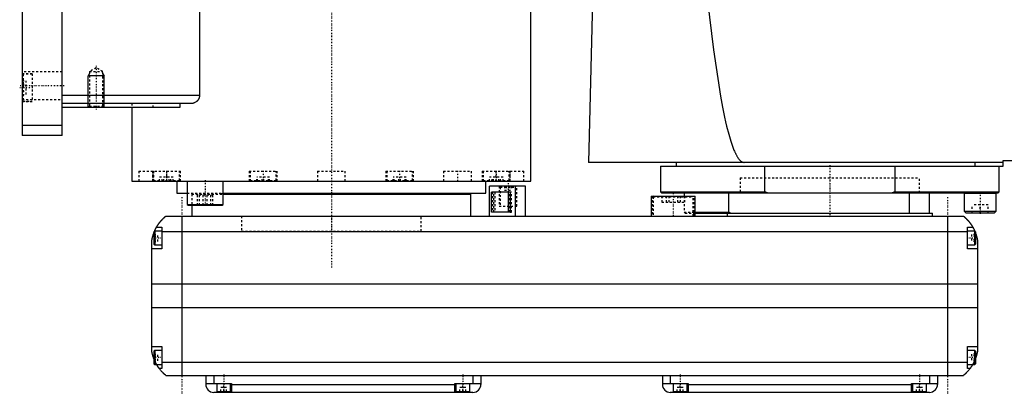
# Model space of a CAD drawing. Extents: x -156 to 706, y -136 to 719.
# Tile 1 of 5: x -156 to 338, y -82 to 106. Entities that reach past the tile are written whole.
import ezdxf

# ---------------------------------------------------------------- set-up
doc = ezdxf.new("R2010")
doc.units = 0
doc.linetypes.add('CENTER', pattern=[1.5, 0.45, -0.5, 0.05, -0.5])
doc.linetypes.add('DASHED', pattern=[2, 1, -1])
for name, color, linetype in [('AM_0', 7, 'CONTINUOUS'), ('AM_10', 7, 'CONTINUOUS'), ('AM_3', 7, 'DASHED'), ('AM_7', 7, 'CENTER')]:
    doc.layers.add(name, color=color, linetype=linetype)

msp = doc.modelspace()

# ---------------------------------------------------------------- linework, layer by layer
at = {"layer": 'AM_0', "color": 7, "linetype": 'CONTINUOUS'}
for p, q in [((-155, 388), (-155, 48)), ((-135, 48), (-135, 388)), ((-66.14, 363), (-66.14, 68)), ((100, 25), (100, 218.3)), ((131.05, 115.63), (128.96, 34.5)), ((-66.14, 68), (-135, 68)), ((-70.42, 64), (-135, 64)), ((-75.99, 62), (-135, 62)), ((-100, 62), (-100, 25)), ((-75.99, 64), (-75.99, 62)), ((-135, 53), (-155, 53)), ((-135, 48), (-155, 48)), ((337, 32.5), (337, 35.5)), ((337, 35.5), (379, 35.5)), ((337, 34.5), (128.96, 34.5)), ((165, 32.5), (165, 19.7)), ((165, 32.5), (337, 32.5)), ((173, 34.5), (173, 32.5)), ((217.4, 19.7), (217.4, 32.5)), ((282.6, 32.5), (282.6, 19.7)), ((322.83, 32.5), (322.83, 34.5)), ((335, 19.7), (335, 32.5)), ((-100, 25), (100, 25)), ((-88.79, 25.01), (-88.79, 25)), ((-77.5, 25), (-77.5, 19)), ((-72.29, 25), (-72.29, 13.4)), ((-54.29, 13.4), (-54.29, 25)), ((-40.35, 25), (-40.35, 25)), ((40.35, 25), (40.35, 25)), ((77.5, 19), (77.5, 25)), ((88.79, 25), (88.79, 25.01)), ((79.35, 7.5), (79.35, 22.5)), ((97.35, 22.5), (79.35, 22.5)), ((92.35, 7.5), (92.35, 22.5)), ((97.35, 7.5), (97.35, 22.5)), ((-77.5, 19), (-72.29, 19)), ((-54.3, 18.5), (70, 18.5)), ((-54.29, 19), (77.5, 19)), ((55, 18.5), (55, 19)), ((70, 7.5), (70, 18.5)), ((89.75, 19.5), (80.32, 19.5)), ((80.32, 9.5), (80.32, 19.5)), ((88.64, 19.5), (88.64, 9.5)), ((89.75, 19.5), (89.75, 9.5)), ((160.47, 17.5), (160.47, 7.5)), ((160.47, 17.5), (182.47, 17.5)), ((165, 19.7), (165.5, 19.2)), ((165, 19.7), (217.4, 19.7)), ((165.5, 19.2), (334.5, 19.2)), ((177, 19.2), (177, 17.5)), ((182.47, 7.5), (182.47, 17.5)), ((199.28, 9.5), (199.28, 19.2)), ((218.73, 19.2), (217.4, 19.7)), ((282.6, 19.7), (281.27, 19.2)), ((282.6, 19.7), (335, 19.7)), ((290, 9), (290, 19.2)), ((300, 9), (300, 19.2)), ((317.55, 19.2), (317.45, 19.1)), ((317.45, 19.1), (317.45, 10)), ((317.45, 19.1), (333.45, 19.1)), ((333.45, 19.1), (333.35, 19.2)), ((333.45, 10), (333.45, 19.1)), ((334.5, 19.2), (335, 19.7)), ((-72.29, 13.4), (-71.89, 13)), ((-72.29, 13.4), (-54.29, 13.4)), ((-71.89, 13), (-54.69, 13)), ((-70, 13), (-70, 7.5)), ((-54.69, 13), (-54.29, 13.4)), ((317.45, 10), (318.25, 9.2)), ((317.45, 10), (333.45, 10)), ((332.65, 9.2), (333.45, 10)), ((-83, 7.5), (317, 7.5)), ((-75, 7.5), (-75, -72.5)), ((89.75, 9.5), (80.32, 9.5)), ((182.47, 9.5), (199.28, 9.5)), ((182.47, 9), (301.5, 9)), ((198.5, 9), (198.5, 7.5)), ((200, 9), (199.28, 9.5)), ((301.5, 7.5), (301.5, 9)), ((309, 7.5), (309, -72.5)), ((318.25, 9.2), (332.65, 9.2)), ((-88.6, 0), (-89, -0.4)), ((-85, 0), (-88.6, 0)), ((-88.6, 0), (-88.6, -7)), ((-87.65, 2), (-85, 2)), ((-85, 2), (-85, -9)), ((319, -9), (319, 2)), ((319, 2), (321.65, 2)), ((322.6, 0), (319, 0)), ((322.6, 0), (322.6, -7)), ((-90, -60.5), (-90, -4.5)), ((-89, -0.4), (-89, -6.6)), ((-85, -0.2), (319, -0.2)), ((323, -0.4), (322.6, 0)), ((323, -0.4), (323, -6.6)), ((324, -4.5), (324, -60.5)), ((-85, -9), (-90, -9)), ((-89, -6.6), (-88.6, -7)), ((-88.6, -7), (-85, -7)), ((319, -7), (322.6, -7)), ((324, -9), (319, -9)), ((322.6, -7), (323, -6.6)), ((-90, -26.54), (324, -26.54)), ((-90, -38.4), (324, -38.4)), ((-90, -58), (-85, -58)), ((-85, -58), (-85, -69)), ((319, -58), (324, -58)), ((319, -69), (319, -58)), ((-88.6, -60), (-89, -60.4)), ((-89, -60.4), (-89, -66.6)), ((-85, -60), (-88.6, -60)), ((-88.6, -60), (-88.6, -67)), ((322.6, -60), (319, -60)), ((323, -60.4), (322.6, -60)), ((322.6, -60), (322.6, -67)), ((323, -60.4), (323, -66.6)), ((-89, -66.6), (-88.6, -67)), ((-88.6, -67), (-85, -67)), ((-85, -69), (-86.34, -69)), ((-85, -65.78), (319, -65.78)), ((319, -67), (322.6, -67)), ((320.34, -69), (319, -69)), ((322.6, -67), (323, -66.6)), ((-83, -72.5), (317, -72.5)), ((-63, -72.5), (-63, -77)), ((-59, -72.5), (-59, -76.5)), ((71, -72.5), (71, -76.5)), ((75, -72.5), (75, -77)), ((166, -72.5), (166, -77)), ((170, -72.5), (170, -76.5)), ((300, -72.5), (300, -76.5)), ((304, -72.5), (304, -77)), ((-63, -76.5), (-50, -76.5)), ((-57.5, -76.5), (-57.5, -80.5)), ((-50.5, -80.5), (-50.5, -76.5)), ((-50, -76.5), (-50, -81)), ((-50, -77), (62, -77)), ((62, -76.5), (75, -76.5)), ((62, -81), (62, -76.5)), ((62.5, -76.5), (62.5, -80.5)), ((69.5, -80.5), (69.5, -76.5)), ((166, -76.5), (179, -76.5)), ((171.5, -76.5), (171.5, -80.5)), ((178.5, -80.5), (178.5, -76.5)), ((179, -76.5), (179, -81)), ((179, -77), (291, -77)), ((291, -76.5), (304, -76.5)), ((291, -81), (291, -76.5)), ((291.5, -76.5), (291.5, -80.5)), ((298.5, -80.5), (298.5, -76.5)), ((71, -81), (-59, -81)), ((-57.5, -80.5), (-50.5, -80.5)), ((-54, -81), (-54, -80.5)), ((62.5, -80.5), (69.5, -80.5)), ((66, -81), (66, -80.5)), ((300, -81), (170, -81)), ((171.5, -80.5), (178.5, -80.5)), ((175, -81), (175, -80.5)), ((291.5, -80.5), (298.5, -80.5)), ((295, -81), (295, -80.5))]:
    msp.add_line(p, q, dxfattribs=at)
for points in [[(188.61, 115.63, 0), (191.63, 90.92, 0), (195.19, 67.7, 0), (196.21, 62.19, 0), (197.23, 57.17, 0), (197.74, 54.85, 0), (198.25, 52.66, 0), (199.28, 48.64, 0), (200.31, 45.12, 0), (201.33, 42.11, 0), (201.93, 40.58, 0), (202.11, 40.17, 0), (202.28, 39.78, 0), (202.36, 39.59, 0), (202.45, 39.41, 0), (202.62, 39.04, 0), (202.79, 38.69, 0), (202.96, 38.36, 0), (203.13, 38.04, 0), (203.31, 37.73, 0), (203.39, 37.58, 0), (203.48, 37.44, 0), (203.65, 37.16, 0), (203.82, 36.89, 0), (203.91, 36.76, 0), (203.99, 36.64, 0), (204.16, 36.4, 0), (204.34, 36.18, 0), (204.42, 36.07, 0), (204.51, 35.97, 0), (204.68, 35.77, 0), (204.85, 35.59, 0), (205.02, 35.42, 0), (205.2, 35.27, 0), (205.37, 35.13, 0), (205.45, 35.07, 0), (205.54, 35, 0), (205.71, 34.89, 0), (205.88, 34.8, 0), (206.05, 34.71, 0), (206.16, 34.67, 0), (206.18, 34.66, 0), (206.21, 34.65, 0), (206.23, 34.64, 0), (206.24, 34.64, 0), (206.27, 34.63, 0), (206.3, 34.62, 0), (206.33, 34.61, 0), (206.36, 34.6, 0), (206.38, 34.59, 0), (206.4, 34.59, 0), (206.41, 34.58, 0), (206.44, 34.57, 0), (206.47, 34.57, 0), (206.48, 34.56, 0), (206.5, 34.56, 0), (206.53, 34.55, 0), (206.56, 34.55, 0), (206.57, 34.54, 0), (206.58, 34.54, 0), (206.61, 34.54, 0), (206.64, 34.53, 0), (206.67, 34.53, 0), (206.7, 34.52, 0), (206.73, 34.52, 0), (206.74, 34.52, 0), (206.76, 34.51, 0), (206.79, 34.51, 0), (206.81, 34.51, 0), (206.84, 34.51, 0), (206.87, 34.5, 0), (206.9, 34.5, 0), (206.91, 34.5, 0), (206.93, 34.5, 0), (206.96, 34.5, 0), (206.99, 34.5, 0), (207, 34.5, 0)], [(-66.14, 68, 0), (-66.14, 67.97, 0), (-66.15, 67.9, 0), (-66.15, 67.83, 0), (-66.15, 67.79, 0), (-66.15, 67.76, 0), (-66.16, 67.69, 0), (-66.16, 67.62, 0), (-66.17, 67.55, 0), (-66.18, 67.48, 0), (-66.19, 67.41, 0), (-66.2, 67.38, 0), (-66.21, 67.34, 0), (-66.22, 67.27, 0), (-66.23, 67.21, 0), (-66.25, 67.14, 0), (-66.27, 67.07, 0), (-66.29, 67, 0), (-66.3, 66.97, 0), (-66.31, 66.94, 0), (-66.33, 66.87, 0), (-66.35, 66.81, 0), (-66.36, 66.77, 0), (-66.37, 66.74, 0), (-66.4, 66.68, 0), (-66.42, 66.61, 0), (-66.44, 66.58, 0), (-66.45, 66.55, 0), (-66.48, 66.49, 0), (-66.51, 66.43, 0), (-66.54, 66.37, 0), (-66.57, 66.31, 0), (-66.6, 66.25, 0), (-66.62, 66.22, 0), (-66.63, 66.19, 0), (-66.67, 66.13, 0), (-66.7, 66.07, 0), (-66.74, 66.02, 0), (-66.77, 65.96, 0), (-66.81, 65.91, 0), (-66.83, 65.88, 0), (-66.84, 65.86, 0), (-66.88, 65.8, 0), (-66.92, 65.75, 0), (-66.96, 65.7, 0), (-67, 65.65, 0), (-67.04, 65.6, 0), (-67.06, 65.58, 0), (-67.08, 65.56, 0), (-67.12, 65.51, 0), (-67.16, 65.47, 0), (-67.2, 65.42, 0), (-67.24, 65.38, 0), (-67.28, 65.34, 0), (-67.3, 65.32, 0), (-67.32, 65.3, 0), (-67.36, 65.25, 0), (-67.4, 65.21, 0), (-67.45, 65.17, 0), (-67.49, 65.14, 0), (-67.53, 65.1, 0), (-67.55, 65.08, 0), (-67.58, 65.06, 0), (-67.62, 65.02, 0), (-67.67, 64.99, 0), (-67.69, 64.97, 0), (-67.83, 64.86, 0), (-68.12, 64.67, 0), (-68.41, 64.5, 0), (-68.72, 64.36, 0), (-69.03, 64.24, 0), (-69.34, 64.14, 0), (-69.5, 64.1, 0), (-69.66, 64.07, 0), (-69.97, 64.02, 0), (-70.27, 64, 0), (-70.42, 64, 0)], [(-87.65, 2, 0), (-87.62, 2.05, 0), (-87.57, 2.14, 0), (-87.52, 2.23, 0), (-87.49, 2.27, 0), (-87.46, 2.32, 0), (-87.41, 2.41, 0), (-87.35, 2.5, 0), (-87.3, 2.59, 0), (-87.24, 2.68, 0), (-87.19, 2.76, 0), (-87.16, 2.81, 0), (-87.13, 2.85, 0), (-87.07, 2.94, 0), (-87.02, 3.03, 0), (-86.96, 3.11, 0), (-86.9, 3.2, 0), (-86.85, 3.28, 0), (-86.82, 3.33, 0), (-86.79, 3.37, 0), (-86.73, 3.45, 0), (-86.67, 3.53, 0), (-86.64, 3.58, 0), (-86.62, 3.62, 0), (-86.56, 3.7, 0), (-86.5, 3.78, 0), (-86.47, 3.82, 0), (-86.44, 3.86, 0), (-86.38, 3.94, 0), (-86.33, 4.01, 0), (-86.27, 4.09, 0), (-86.21, 4.17, 0), (-86.15, 4.24, 0), (-86.12, 4.28, 0), (-86.1, 4.32, 0), (-86.04, 4.39, 0), (-85.98, 4.46, 0), (-85.92, 4.54, 0), (-85.87, 4.61, 0), (-85.81, 4.68, 0), (-85.78, 4.71, 0), (-85.75, 4.75, 0), (-85.69, 4.82, 0), (-85.64, 4.89, 0), (-85.58, 4.95, 0), (-85.52, 5.02, 0), (-85.47, 5.08, 0), (-85.44, 5.12, 0), (-85.41, 5.15, 0), (-85.36, 5.21, 0), (-85.3, 5.28, 0), (-85.25, 5.34, 0), (-85.19, 5.4, 0), (-85.14, 5.46, 0), (-85.11, 5.49, 0), (-85.08, 5.52, 0), (-85.03, 5.58, 0), (-84.97, 5.64, 0), (-84.92, 5.7, 0), (-84.87, 5.75, 0), (-84.81, 5.81, 0), (-84.79, 5.84, 0), (-84.76, 5.87, 0), (-84.71, 5.92, 0), (-84.66, 5.98, 0), (-84.63, 6, 0), (-84.6, 6.03, 0), (-84.55, 6.08, 0), (-84.5, 6.13, 0), (-84.48, 6.16, 0), (-84.45, 6.18, 0), (-84.4, 6.23, 0), (-84.35, 6.28, 0), (-84.3, 6.33, 0), (-84.25, 6.38, 0), (-84.2, 6.43, 0), (-84.18, 6.45, 0), (-84.16, 6.47, 0), (-84.11, 6.52, 0), (-84.06, 6.56, 0), (-84.02, 6.61, 0), (-83.97, 6.65, 0), (-83.93, 6.69, 0), (-83.9, 6.71, 0), (-83.88, 6.73, 0), (-83.84, 6.77, 0), (-83.8, 6.81, 0), (-83.75, 6.85, 0), (-83.71, 6.88, 0), (-83.67, 6.92, 0), (-83.66, 6.94, 0), (-83.64, 6.95, 0), (-83.6, 6.99, 0), (-83.56, 7.02, 0), (-83.53, 7.05, 0), (-83.49, 7.08, 0), (-83.46, 7.11, 0), (-83.44, 7.13, 0), (-83.43, 7.14, 0), (-83.39, 7.17, 0), (-83.36, 7.19, 0), (-83.34, 7.22, 0), (-83.31, 7.24, 0), (-83.28, 7.27, 0), (-83.27, 7.28, 0), (-83.25, 7.29, 0), (-83.23, 7.31, 0), (-83.21, 7.33, 0), (-83.2, 7.34, 0), (-83.18, 7.35, 0), (-83.16, 7.36, 0), (-83.14, 7.38, 0), (-83.13, 7.39, 0), (-83.13, 7.4, 0), (-83.11, 7.41, 0), (-83.09, 7.42, 0), (-83.08, 7.44, 0), (-83.06, 7.45, 0), (-83.05, 7.46, 0), (-83.05, 7.46, 0), (-83.04, 7.47, 0), (-83.03, 7.47, 0), (-83.02, 7.48, 0), (-83.02, 7.49, 0), (-83.01, 7.49, 0), (-83.01, 7.49, 0), (-83.01, 7.5, 0), (-83, 7.5, 0), (-83, 7.5, 0), (-83, 7.5, 0), (-83, 7.5, 0)], [(317, 7.5, 0), (317, 7.5, 0), (317, 7.5, 0), (317, 7.5, 0), (317.01, 7.5, 0), (317.01, 7.49, 0), (317.01, 7.49, 0), (317.02, 7.49, 0), (317.02, 7.48, 0), (317.03, 7.47, 0), (317.04, 7.47, 0), (317.05, 7.46, 0), (317.05, 7.46, 0), (317.06, 7.45, 0), (317.08, 7.44, 0), (317.09, 7.42, 0), (317.11, 7.41, 0), (317.12, 7.4, 0), (317.13, 7.39, 0), (317.14, 7.38, 0), (317.16, 7.37, 0), (317.18, 7.35, 0), (317.19, 7.34, 0), (317.2, 7.33, 0), (317.23, 7.31, 0), (317.25, 7.29, 0), (317.27, 7.28, 0), (317.28, 7.27, 0), (317.3, 7.24, 0), (317.33, 7.22, 0), (317.36, 7.2, 0), (317.39, 7.17, 0), (317.42, 7.14, 0), (317.44, 7.13, 0), (317.46, 7.11, 0), (317.49, 7.08, 0), (317.52, 7.05, 0), (317.56, 7.02, 0), (317.6, 6.99, 0), (317.63, 6.96, 0), (317.65, 6.94, 0), (317.67, 6.92, 0), (317.71, 6.89, 0), (317.75, 6.85, 0), (317.79, 6.81, 0), (317.83, 6.77, 0), (317.88, 6.74, 0), (317.9, 6.72, 0), (317.92, 6.69, 0), (317.96, 6.65, 0), (318.01, 6.61, 0), (318.06, 6.57, 0), (318.1, 6.52, 0), (318.15, 6.48, 0), (318.17, 6.46, 0), (318.2, 6.43, 0), (318.25, 6.39, 0), (318.29, 6.34, 0), (318.34, 6.29, 0), (318.39, 6.24, 0), (318.44, 6.19, 0), (318.47, 6.17, 0), (318.49, 6.14, 0), (318.54, 6.09, 0), (318.6, 6.04, 0), (318.62, 6.01, 0), (318.65, 5.98, 0), (318.7, 5.93, 0), (318.75, 5.87, 0), (318.78, 5.85, 0), (318.81, 5.82, 0), (318.86, 5.76, 0), (318.91, 5.71, 0), (318.97, 5.65, 0), (319.02, 5.59, 0), (319.07, 5.53, 0), (319.1, 5.5, 0), (319.13, 5.47, 0), (319.18, 5.41, 0), (319.24, 5.35, 0), (319.29, 5.28, 0), (319.35, 5.22, 0), (319.41, 5.16, 0), (319.43, 5.12, 0), (319.46, 5.09, 0), (319.52, 5.02, 0), (319.58, 4.96, 0), (319.63, 4.89, 0), (319.69, 4.82, 0), (319.75, 4.75, 0), (319.78, 4.72, 0), (319.81, 4.68, 0), (319.86, 4.61, 0), (319.92, 4.54, 0), (319.98, 4.46, 0), (320.04, 4.39, 0), (320.1, 4.32, 0), (320.13, 4.28, 0), (320.15, 4.24, 0), (320.21, 4.16, 0), (320.27, 4.09, 0), (320.33, 4.01, 0), (320.39, 3.93, 0), (320.45, 3.85, 0), (320.48, 3.81, 0), (320.51, 3.77, 0), (320.56, 3.69, 0), (320.62, 3.61, 0), (320.65, 3.57, 0), (320.68, 3.52, 0), (320.74, 3.44, 0), (320.8, 3.36, 0), (320.83, 3.32, 0), (320.85, 3.27, 0), (320.91, 3.19, 0), (320.97, 3.1, 0), (321.02, 3.02, 0), (321.08, 2.93, 0), (321.14, 2.84, 0), (321.16, 2.8, 0), (321.19, 2.76, 0), (321.25, 2.67, 0), (321.3, 2.58, 0), (321.49, 2.27, 0), (321.65, 2, 0)], [(-88.69, -0.09, 0), (-88.65, 0.01, 0), (-88.56, 0.21, 0), (-88.47, 0.4, 0), (-88.43, 0.49, 0), (-88.39, 0.58, 0), (-88.31, 0.76, 0), (-88.22, 0.92, 0), (-88.14, 1.08, 0), (-88.07, 1.23, 0), (-88, 1.36, 0), (-87.96, 1.43, 0), (-87.93, 1.49, 0), (-87.87, 1.6, 0), (-87.82, 1.7, 0), (-87.77, 1.79, 0), (-87.73, 1.86, 0), (-87.7, 1.91, 0), (-87.68, 1.94, 0), (-87.67, 1.96, 0), (-87.66, 1.98, 0), (-87.65, 2, 0), (-87.65, 2, 0)], [(321.65, 2, 0), (321.65, 2, 0), (321.66, 1.98, 0), (321.67, 1.96, 0), (321.68, 1.94, 0), (321.7, 1.91, 0), (321.73, 1.86, 0), (321.77, 1.79, 0), (321.82, 1.7, 0), (321.87, 1.6, 0), (321.93, 1.49, 0), (321.96, 1.43, 0), (322, 1.36, 0), (322.07, 1.23, 0), (322.14, 1.08, 0), (322.22, 0.92, 0), (322.31, 0.76, 0), (322.39, 0.58, 0), (322.43, 0.49, 0), (322.47, 0.4, 0), (322.56, 0.21, 0), (322.65, 0.01, 0), (322.69, -0.09, 0)], [(-90, -4.5, 0), (-89.98, -4.39, 0), (-89.94, -4.18, 0), (-89.9, -3.97, 0), (-89.88, -3.87, 0), (-89.86, -3.77, 0), (-89.81, -3.56, 0), (-89.77, -3.36, 0), (-89.72, -3.15, 0), (-89.66, -2.95, 0), (-89.61, -2.74, 0), (-89.58, -2.64, 0), (-89.55, -2.54, 0), (-89.49, -2.33, 0), (-89.43, -2.13, 0), (-89.37, -1.92, 0), (-89.31, -1.72, 0), (-89.24, -1.52, 0), (-89.21, -1.43, 0), (-89.17, -1.33, 0), (-89.1, -1.14, 0), (-89.03, -0.95, 0), (-89, -0.86, 0)], [(323, -0.86, 0), (323.03, -0.95, 0), (323.1, -1.14, 0), (323.17, -1.33, 0), (323.21, -1.43, 0), (323.24, -1.52, 0), (323.31, -1.72, 0), (323.37, -1.92, 0), (323.43, -2.13, 0), (323.49, -2.33, 0), (323.55, -2.54, 0), (323.58, -2.64, 0), (323.61, -2.74, 0), (323.66, -2.95, 0), (323.72, -3.15, 0), (323.77, -3.36, 0), (323.81, -3.56, 0), (323.86, -3.77, 0), (323.88, -3.87, 0), (323.9, -3.97, 0), (323.94, -4.18, 0), (323.98, -4.39, 0), (324, -4.5, 0)], [(-89, -64.14, 0), (-89.04, -64.04, 0), (-89.11, -63.84, 0), (-89.18, -63.64, 0), (-89.22, -63.54, 0), (-89.25, -63.44, 0), (-89.32, -63.24, 0), (-89.38, -63.03, 0), (-89.45, -62.82, 0), (-89.51, -62.61, 0), (-89.57, -62.41, 0), (-89.6, -62.3, 0), (-89.63, -62.2, 0), (-89.68, -61.99, 0), (-89.73, -61.78, 0), (-89.78, -61.57, 0), (-89.83, -61.37, 0), (-89.87, -61.17, 0), (-89.89, -61.07, 0), (-89.91, -60.97, 0), (-89.95, -60.78, 0), (-89.98, -60.59, 0), (-90, -60.5, 0)], [(324, -60.5, 0), (323.98, -60.59, 0), (323.95, -60.78, 0), (323.91, -60.97, 0), (323.89, -61.07, 0), (323.87, -61.17, 0), (323.83, -61.37, 0), (323.78, -61.57, 0), (323.73, -61.78, 0), (323.68, -61.99, 0), (323.63, -62.2, 0), (323.6, -62.3, 0), (323.57, -62.41, 0), (323.51, -62.61, 0), (323.45, -62.82, 0), (323.38, -63.03, 0), (323.32, -63.24, 0), (323.25, -63.44, 0), (323.22, -63.54, 0), (323.18, -63.64, 0), (323.11, -63.84, 0), (323.04, -64.04, 0), (323, -64.14, 0)], [(-86.34, -69, 0), (-86.34, -69, 0), (-86.35, -68.98, 0), (-86.37, -68.96, 0), (-86.38, -68.94, 0), (-86.4, -68.92, 0), (-86.44, -68.86, 0), (-86.49, -68.79, 0), (-86.55, -68.71, 0), (-86.62, -68.61, 0), (-86.7, -68.5, 0), (-86.74, -68.44, 0), (-86.78, -68.38, 0), (-86.87, -68.25, 0), (-86.96, -68.11, 0), (-87.06, -67.96, 0), (-87.16, -67.8, 0), (-87.27, -67.64, 0), (-87.32, -67.55, 0), (-87.37, -67.47, 0), (-87.48, -67.29, 0), (-87.59, -67.1, 0), (-87.65, -67, 0)], [(-83, -72.5, 0), (-83, -72.5, 0), (-83.01, -72.49, 0), (-83.02, -72.49, 0), (-83.02, -72.48, 0), (-83.03, -72.48, 0), (-83.03, -72.48, 0), (-83.04, -72.47, 0), (-83.04, -72.46, 0), (-83.05, -72.46, 0), (-83.06, -72.45, 0), (-83.07, -72.44, 0), (-83.07, -72.44, 0), (-83.08, -72.43, 0), (-83.09, -72.43, 0), (-83.1, -72.42, 0), (-83.11, -72.41, 0), (-83.11, -72.41, 0), (-83.13, -72.39, 0), (-83.14, -72.38, 0), (-83.15, -72.38, 0), (-83.16, -72.37, 0), (-83.17, -72.36, 0), (-83.19, -72.34, 0), (-83.21, -72.33, 0), (-83.22, -72.31, 0), (-83.24, -72.3, 0), (-83.25, -72.29, 0), (-83.26, -72.28, 0), (-83.28, -72.26, 0), (-83.3, -72.25, 0), (-83.32, -72.23, 0), (-83.35, -72.21, 0), (-83.37, -72.19, 0), (-83.38, -72.18, 0), (-83.39, -72.17, 0), (-83.42, -72.15, 0), (-83.44, -72.13, 0), (-83.47, -72.1, 0), (-83.49, -72.08, 0), (-83.52, -72.06, 0), (-83.54, -72.04, 0), (-83.55, -72.03, 0), (-83.58, -72.01, 0), (-83.61, -71.98, 0), (-83.64, -71.95, 0), (-83.67, -71.93, 0), (-83.7, -71.9, 0), (-83.71, -71.89, 0), (-83.73, -71.87, 0), (-83.76, -71.84, 0), (-83.79, -71.81, 0), (-83.83, -71.78, 0), (-83.86, -71.75, 0), (-83.89, -71.72, 0), (-83.91, -71.7, 0), (-83.93, -71.69, 0), (-83.96, -71.65, 0), (-84, -71.62, 0), (-84.02, -71.6, 0), (-84.04, -71.59, 0), (-84.07, -71.55, 0), (-84.11, -71.52, 0), (-84.13, -71.5, 0), (-84.15, -71.48, 0), (-84.19, -71.44, 0), (-84.22, -71.41, 0), (-84.26, -71.37, 0), (-84.3, -71.33, 0), (-84.34, -71.29, 0), (-84.36, -71.27, 0), (-84.38, -71.25, 0), (-84.42, -71.21, 0), (-84.46, -71.17, 0), (-84.6, -71.03, 0), (-84.86, -70.77, 0), (-85.11, -70.49, 0), (-85.38, -70.19, 0), (-85.51, -70.03, 0), (-85.65, -69.87, 0), (-85.92, -69.54, 0), (-86.2, -69.18, 0), (-86.34, -69, 0)], [(320.34, -69, 0), (320.2, -69.19, 0), (319.92, -69.55, 0), (319.64, -69.89, 0), (319.5, -70.05, 0), (319.36, -70.21, 0), (319.1, -70.51, 0), (318.84, -70.78, 0), (318.59, -71.04, 0), (318.45, -71.19, 0), (318.41, -71.23, 0), (318.37, -71.27, 0), (318.35, -71.29, 0), (318.33, -71.31, 0), (318.29, -71.34, 0), (318.25, -71.38, 0), (318.21, -71.42, 0), (318.17, -71.45, 0), (318.14, -71.49, 0), (318.12, -71.51, 0), (318.1, -71.53, 0), (318.06, -71.56, 0), (318.03, -71.6, 0), (318.01, -71.61, 0), (317.99, -71.63, 0), (317.96, -71.66, 0), (317.92, -71.69, 0), (317.9, -71.71, 0), (317.89, -71.73, 0), (317.85, -71.76, 0), (317.82, -71.79, 0), (317.79, -71.82, 0), (317.75, -71.85, 0), (317.72, -71.88, 0), (317.71, -71.89, 0), (317.69, -71.91, 0), (317.66, -71.93, 0), (317.63, -71.96, 0), (317.6, -71.99, 0), (317.57, -72.01, 0), (317.54, -72.04, 0), (317.53, -72.05, 0), (317.52, -72.06, 0), (317.49, -72.09, 0), (317.46, -72.11, 0), (317.44, -72.13, 0), (317.41, -72.15, 0), (317.39, -72.17, 0), (317.38, -72.18, 0), (317.37, -72.19, 0), (317.34, -72.21, 0), (317.32, -72.23, 0), (317.3, -72.25, 0), (317.28, -72.27, 0), (317.26, -72.28, 0), (317.25, -72.29, 0), (317.24, -72.3, 0), (317.22, -72.31, 0), (317.2, -72.33, 0), (317.19, -72.34, 0), (317.17, -72.36, 0), (317.16, -72.37, 0), (317.15, -72.38, 0), (317.14, -72.38, 0), (317.13, -72.39, 0), (317.11, -72.41, 0), (317.11, -72.41, 0), (317.1, -72.42, 0), (317.09, -72.43, 0), (317.08, -72.43, 0), (317.07, -72.44, 0), (317.07, -72.44, 0), (317.06, -72.45, 0), (317.05, -72.46, 0), (317.04, -72.46, 0), (317.04, -72.47, 0), (317.03, -72.48, 0), (317.03, -72.48, 0), (317.02, -72.48, 0), (317.02, -72.49, 0), (317.01, -72.49, 0), (317, -72.5, 0), (317, -72.5, 0)], [(321.65, -67, 0), (321.59, -67.1, 0), (321.48, -67.29, 0), (321.37, -67.47, 0), (321.32, -67.55, 0), (321.27, -67.64, 0), (321.16, -67.8, 0), (321.06, -67.96, 0), (320.96, -68.11, 0), (320.87, -68.25, 0), (320.78, -68.38, 0), (320.74, -68.44, 0), (320.7, -68.5, 0), (320.62, -68.61, 0), (320.55, -68.71, 0), (320.49, -68.79, 0), (320.44, -68.86, 0), (320.4, -68.92, 0), (320.38, -68.94, 0), (320.37, -68.96, 0), (320.35, -68.98, 0), (320.34, -69, 0), (320.34, -69, 0)]]:
    msp.add_polyline3d(points, dxfattribs=at)
for centre, start, end in [((-59, -77), 180, 270), ((71, -77), 270, 0), ((170, -77), 180, 270), ((300, -77), 270, 0)]:
    msp.add_arc(centre, 4, start, end, dxfattribs=at)
at = {"layer": 'AM_10', "color": 7, "linetype": 'CONTINUOUS'}
for p, q in [((-121.32, 79.17), (-122, 78)), ((-114.68, 79.17), (-114, 78)), ((-114, 78), (-122, 78)), ((-122, 62), (-122, 78)), ((-114, 62), (-114, 78))]:
    msp.add_line(p, q, dxfattribs=at)
at = {"layer": 'AM_3', "color": 6, "linetype": 'DASHED'}
for p, q in [((-135, 80), (-155, 80)), ((-118, 82), (-121.32, 80.08)), ((-121.32, 80.08), (-121.32, 62.68)), ((-121.32, 80.08), (-114.68, 80.08)), ((-114.68, 80.08), (-118, 82)), ((-114.68, 62.68), (-114.68, 80.08)), ((-150, 79), (-155, 79)), ((-154.6, 78.75), (-155, 78.35)), ((-155, 75.46), (-153, 75.46)), ((-150, 78.75), (-154.6, 78.75)), ((-154.6, 78.75), (-154.6, 65.25)), ((-153, 68.54), (-153, 75.46)), ((-150, 79), (-150, 65)), ((-155, 73.73), (-153, 73.73)), ((-155, 70.27), (-153, 70.27)), ((-155, 68.54), (-153, 68.54)), ((-155, 66), (-135, 66)), ((-155, 65.65), (-154.6, 65.25)), ((-155, 65), (-150, 65)), ((-154.6, 65.25), (-150, 65.25)), ((-121.32, 62.68), (-122, 62)), ((-121.32, 62.68), (-114.68, 62.68)), ((-114, 62), (-114.68, 62.68)), ((-100, 64), (-100, 62)), ((-89.3, 62), (-89.3, 64)), ((-96.5, 30), (-96.5, 25)), ((-96.5, 30), (-75.69, 30)), ((-89.69, 30), (-89.69, 25)), ((-89.19, 30), (-89.19, 25.4)), ((-82.5, 25), (-82.5, 30)), ((-76.19, 25.4), (-76.19, 30)), ((-75.69, 25), (-75.69, 30)), ((-41.25, 30), (-41.25, 25)), ((-41.25, 30), (-27.25, 30)), ((-40.75, 30), (-40.75, 25.4)), ((-27.75, 25.4), (-27.75, 30)), ((-27.25, 25), (-27.25, 30)), ((-7, 30), (-7, 25)), ((-7, 30), (7, 30)), ((7, 25), (7, 30)), ((27.25, 30), (27.25, 25)), ((27.25, 30), (41.25, 30)), ((27.75, 30), (27.75, 25.4)), ((40.75, 25.4), (40.75, 30)), ((41.25, 25), (41.25, 30)), ((56.29, 30), (56.29, 25)), ((56.29, 30), (70.29, 30)), ((70.29, 25), (70.29, 30)), ((75.69, 30), (75.69, 25)), ((75.69, 30), (96.5, 30)), ((76.19, 30), (76.19, 25.4)), ((82.5, 30), (82.5, 25)), ((89.19, 25.4), (89.19, 30)), ((89.69, 25), (89.69, 30)), ((96.5, 25), (96.5, 30)), ((-89.19, 25.4), (-88.79, 25.01)), ((-89.19, 25.4), (-76.19, 25.4)), ((-86.12, 25), (-86.12, 27)), ((-79.25, 27), (-86.12, 27)), ((-84.8, 25), (-84.8, 27)), ((-84.01, 25), (-84.01, 27)), ((-81.36, 25), (-81.36, 27)), ((-80.58, 25), (-80.58, 27)), ((-79.25, 25), (-79.25, 27)), ((-76.59, 25), (-76.19, 25.4)), ((-40.75, 25.4), (-40.35, 25)), ((-40.75, 25.4), (-27.75, 25.4)), ((-37.45, 25), (-37.45, 27)), ((-31.05, 27), (-37.45, 27)), ((-37, 25), (-37, 27)), ((-34.7, 25), (-34.7, 27)), ((-33.8, 25), (-33.8, 27)), ((-31.5, 25), (-31.5, 27)), ((-31.05, 25), (-31.05, 27)), ((-28.15, 25), (-27.75, 25.4)), ((27.75, 25.4), (28.15, 25)), ((27.75, 25.4), (40.75, 25.4)), ((31.05, 25), (31.05, 27)), ((37.45, 27), (31.05, 27)), ((31.5, 25), (31.5, 27)), ((33.8, 25), (33.8, 27)), ((34.7, 25), (34.7, 27)), ((37, 25), (37, 27)), ((37.45, 25), (37.45, 27)), ((40.35, 25), (40.75, 25.4)), ((76.19, 25.4), (76.59, 25)), ((76.19, 25.4), (89.19, 25.4)), ((79.25, 25), (79.25, 27)), ((86.12, 27), (79.25, 27)), ((80.58, 25), (80.58, 27)), ((81.36, 25), (81.36, 27)), ((84.01, 25), (84.01, 27)), ((84.8, 25), (84.8, 27)), ((86.12, 25), (86.12, 27)), ((88.79, 25.01), (89.19, 25.4)), ((205, 26.7), (205, 19.2)), ((205, 26.7), (205, 19.2)), ((205, 26.7), (295, 26.7)), ((295, 19.2), (295, 26.7)), ((295, 19.2), (295, 26.7)), ((84.1, 22.5), (84.1, 12.5)), ((85, 22.5), (84.6, 22.1)), ((84.6, 22.1), (84.6, 12.5)), ((84.6, 22.1), (92.6, 22.1)), ((86.87, 22.5), (86.87, 20.5)), ((86.87, 20.5), (90.33, 20.5)), ((87.73, 22.5), (87.73, 20.5)), ((89.47, 22.5), (89.47, 20.5)), ((90.33, 22.5), (90.33, 20.5)), ((92.6, 22.1), (92.2, 22.5)), ((92.6, 12.5), (92.6, 22.1)), ((93.1, 12.5), (93.1, 22.5)), ((-72.29, 19), (-54.29, 19)), ((-70, 18.5), (-70, 13)), ((-70, 18.5), (-54.3, 18.5)), ((-67.19, 13), (-67.19, 18)), ((-59.38, 18), (-67.19, 18)), ((-66.14, 13), (-66.14, 18)), ((-64.33, 13), (-64.33, 18)), ((-62.24, 13), (-62.24, 18)), ((-60.43, 13), (-60.43, 18)), ((-59.38, 13), (-59.38, 18)), ((-55, 19), (-55, 18.5)), ((80.84, 19.5), (80.84, 9.5)), ((81.43, 9.5), (81.43, 19.5)), ((81.95, 19.5), (81.95, 9.5)), ((90.27, 19.5), (88.64, 19.5)), ((89.16, 9.5), (89.16, 19.5)), ((90.27, 9.5), (90.27, 19.5)), ((160.97, 17.5), (160.97, 7.5)), ((161.87, 17.5), (161.47, 17.1)), ((161.47, 17.1), (161.47, 7.5)), ((161.47, 17.1), (181.47, 17.1)), ((165.75, 17.5), (165.75, 14.5)), ((167.96, 17.5), (167.96, 14.5)), ((169.26, 17.5), (169.26, 14.5)), ((173.68, 17.5), (173.68, 14.5)), ((174.98, 17.5), (174.98, 14.5)), ((177, 17.5), (177, 9.5)), ((177.19, 17.5), (177.19, 14.5)), ((181.47, 17.1), (181.07, 17.5)), ((181.47, 7.5), (181.47, 17.1)), ((181.97, 7.5), (181.97, 17.5)), ((84.1, 12.5), (93.1, 12.5)), ((165.75, 14.5), (177.19, 14.5)), ((321.45, 9.2), (321.45, 13.2)), ((329.45, 13.2), (321.45, 13.2)), ((325.45, 9.2), (325.45, 13.2)), ((329.45, 9.2), (329.45, 13.2)), ((-45, 7.5), (-45, 0)), ((-45, 7.5), (-45, 0)), ((45, 0), (45, 7.5)), ((45, 0), (45, 7.5)), ((89.75, 9.5), (90.27, 9.5)), ((177, 9.5), (177.5, 9)), ((177, 9.5), (182.47, 9.5)), ((177.5, 9), (182.47, 9)), ((-45, 0), (45, 0)), ((-89, -1.77), (-87, -1.77)), ((-89, -2.63), (-87, -2.63)), ((-89, -4.37), (-87, -4.37)), ((-87, -5.23), (-87, -1.77)), ((323, -1.77), (321, -1.77)), ((321, -1.77), (321, -5.23)), ((323, -2.63), (321, -2.63)), ((323, -4.37), (321, -4.37)), ((-89, -5.23), (-87, -5.23)), ((323, -5.23), (321, -5.23)), ((-89, -61.77), (-87, -61.77)), ((-89, -62.63), (-87, -62.63)), ((-87, -65.23), (-87, -61.77)), ((323, -61.77), (321, -61.77)), ((321, -61.77), (321, -65.23)), ((323, -62.63), (321, -62.63)), ((-89, -64.37), (-87, -64.37)), ((-89, -65.23), (-87, -65.23)), ((323, -64.37), (321, -64.37)), ((323, -65.23), (321, -65.23)), ((-55.5, -80.5), (-55.5, -78.5)), ((-52.5, -78.5), (-55.5, -78.5)), ((-54, -80.5), (-54, -76.5)), ((-52.5, -80.5), (-52.5, -78.5)), ((64.5, -80.5), (64.5, -78.5)), ((67.5, -78.5), (64.5, -78.5)), ((66, -80.5), (66, -76.5)), ((67.5, -80.5), (67.5, -78.5)), ((173.5, -80.5), (173.5, -78.5)), ((176.5, -78.5), (173.5, -78.5)), ((175, -80.5), (175, -76.5)), ((176.5, -80.5), (176.5, -78.5)), ((293.5, -80.5), (293.5, -78.5)), ((296.5, -78.5), (293.5, -78.5)), ((295, -80.5), (295, -76.5)), ((296.5, -80.5), (296.5, -78.5))]:
    msp.add_line(p, q, dxfattribs=at)
for points in [[(-89, -0.86, 0), (-88.95, -0.72, 0), (-88.84, -0.46, 0), (-88.74, -0.21, 0), (-88.69, -0.09, 0)], [(322.69, -0.09, 0), (322.74, -0.21, 0), (322.84, -0.46, 0), (322.95, -0.72, 0), (323, -0.86, 0)], [(-87.65, -67, 0), (-87.69, -66.93, 0), (-87.76, -66.8, 0), (-87.84, -66.66, 0), (-87.88, -66.59, 0), (-87.92, -66.51, 0), (-88, -66.37, 0), (-88.08, -66.22, 0), (-88.15, -66.06, 0), (-88.23, -65.91, 0), (-88.31, -65.75, 0), (-88.35, -65.67, 0), (-88.39, -65.59, 0), (-88.46, -65.42, 0), (-88.54, -65.26, 0), (-88.61, -65.09, 0), (-88.69, -64.92, 0), (-88.76, -64.75, 0), (-88.8, -64.66, 0), (-88.83, -64.57, 0), (-88.9, -64.4, 0), (-88.97, -64.23, 0), (-89, -64.14, 0)], [(323, -64.14, 0), (322.97, -64.23, 0), (322.9, -64.4, 0), (322.83, -64.57, 0), (322.8, -64.66, 0), (322.76, -64.75, 0), (322.69, -64.92, 0), (322.61, -65.09, 0), (322.54, -65.26, 0), (322.46, -65.42, 0), (322.39, -65.59, 0), (322.35, -65.67, 0), (322.31, -65.75, 0), (322.23, -65.91, 0), (322.15, -66.06, 0), (322.08, -66.22, 0), (322, -66.37, 0), (321.92, -66.51, 0), (321.88, -66.59, 0), (321.84, -66.66, 0), (321.76, -66.8, 0), (321.69, -66.93, 0), (321.65, -67, 0)]]:
    msp.add_polyline3d(points, dxfattribs=at)
at = {"layer": 'AM_7', "color": 4, "linetype": 'CENTER'}
for p, q in [((0, 432.75), (0, -18.4)), ((-118, 83), (-118, 61)), ((-149.7, 72), (-156.3, 72)), ((-134, 73), (-156, 73)), ((-89.5, 30.25), (-89.5, 24.75)), ((-82.69, 30.25), (-82.69, 24.75)), ((-34.25, 30.25), (-34.25, 24.75)), ((34.25, 30.25), (34.25, 24.75)), ((63.29, 30.25), (63.29, 24.75)), ((82.69, 30.25), (82.69, 24.75)), ((89.5, 30.25), (89.5, 24.75)), ((250, 33.16), (250, 18.54)), ((-63.29, 25.6), (-63.29, 12.4)), ((250, 27.07), (250, 6.92)), ((88.6, 24.05), (88.6, 11.95)), ((-75, 17), (-75, -82)), ((171.47, 19.05), (171.47, 6.95)), ((309, 17), (309, -82)), ((325.45, 19.7), (325.45, 8.7)), ((0, 7.88), (0, -0.38)), ((-84.8, -3.5), (-89.2, -3.5)), ((323.2, -3.5), (318.8, -3.5)), ((-84.8, -63.5), (-89.2, -63.5)), ((323.2, -63.5), (318.8, -63.5)), ((-54, -72.1), (-54, -80.9)), ((66, -72.1), (66, -80.9)), ((175, -72.1), (175, -80.9)), ((295, -72.1), (295, -80.9))]:
    msp.add_line(p, q, dxfattribs=at)

doc.saveas('drawing.dxf')
